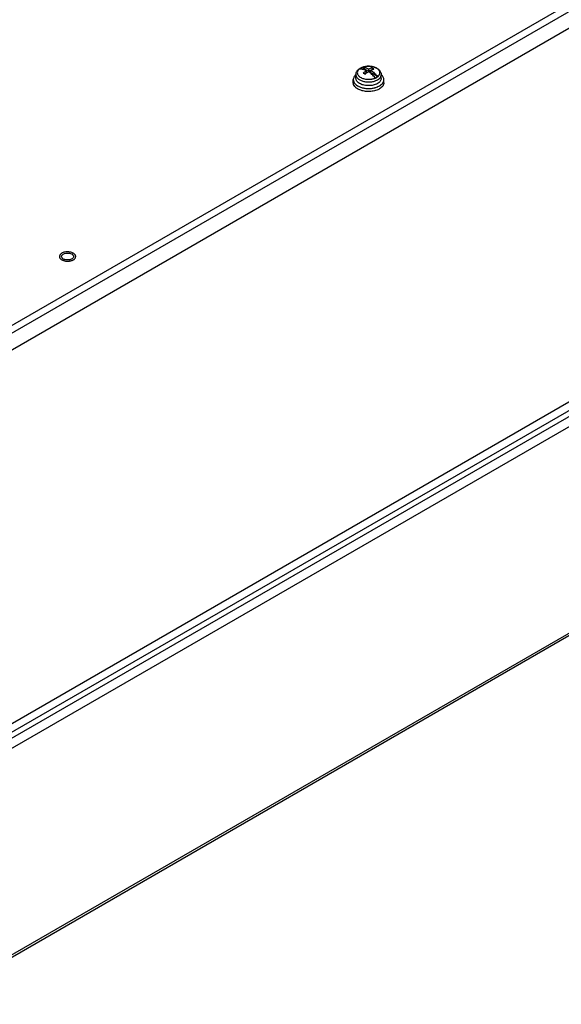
# Model space of a CAD drawing. Header units: millimetres. Extents: x 102 to 789, y 307 to 936.
# Tile 4 of 7: x 352 to 556, y 307 to 677. Entities that reach past the tile are written whole.
import ezdxf

# ---------------------------------------------------------------- set-up
doc = ezdxf.new("R2010")
doc.units = ezdxf.units.MM
doc.header["$LTSCALE"] = 80.870962
doc.layers.get('0').update_dxf_attribs({"linetype": 'CONTINUOUS'})

msp = doc.modelspace()

# ---------------------------------------------------------------- linework, layer by layer
at = {"color": 7, "linetype": 'Continuous'}
for p, q in [((776.63, 809.16), (331.58, 552.21)), ((778.11, 807.07), (332.64, 549.88)), ((778.11, 800.79), (332.64, 543.59)), ((483.33, 657.78), (480.75, 659.26)), ((483.33, 657.78), (483.33, 658.65)), ((484.56, 659.11), (484.56, 658.49)), ((478.5, 655.21), (478.5, 656.59)), ((482.48, 657.29), (481.78, 656.88)), ((482.48, 657.29), (482.48, 658.16)), ((484.03, 658.18), (483.33, 657.78)), ((484.03, 657.37), (484.03, 658.24)), ((486.6, 655.89), (484.03, 657.37)), ((484.56, 658.49), (484.49, 658.45)), ((484.58, 658.48), (484.56, 658.49)), ((486.15, 655.46), (486.22, 655.54)), ((488, 655.21), (488, 656.59)), ((477.5, 653.57), (477.5, 654.72)), ((489, 653.57), (489, 654.72)), ((755.7, 644.19), (340.43, 404.44)), ((755.7, 647.41), (342.4, 408.79)), ((755.7, 641.94), (340.2, 402.05)), ((341.83, 399.24), (755.7, 638.18)), ((318.37, 307.27), (788.6, 578.75)), ((789.07, 579.8), (318.85, 308.32))]:
    msp.add_line(p, q, dxfattribs=at)
for centre, radius, start, end in [((481.83, 656.2), 3.24, 126.9591, 127.2508), ((482.38, 655.03), 4.57, 119.4489, 119.9993), ((482.13, 655.76), 3.78, 121.5603, 122.2608), ((482.11, 655.88), 3.64, 122.4391, 122.8741), ((482.2, 655.65), 3.91, 119.9948, 121.5558), ((482.13, 655.85), 3.67, 122.2251, 122.4394), ((482.2, 655.73), 3.81, 119.9875, 122.2126), ((482.27, 655.53), 4.04, 119.4487, 119.9991), ((482.3, 655.48), 4.11, 117.4701, 119.4685), ((482.4, 655.38), 4.22, 116.155, 119.9438), ((482.59, 654.99), 4.65, 113.3136, 116.1426), ((480.99, 655.79), 3.48, 93.4378, 93.9178), ((483.06, 653.54), 6.19, 103.1884, 105.8644), ((483.25, 652.42), 7.33, 91.0795, 92.8674), ((483.33, 653.03), 6.72, 78.8783, 80.7282), ((481.07, 653.56), 3.97, 130.3734, 130.819), ((480.08, 655.21), 1.58, 180, 180.8587), ((484.22, 659.09), 4.07, 299.4631, 300.0101), ((486.42, 655.21), 1.58, 359.1148, 359.9999), ((485.46, 653.58), 3.94, 48.9059, 49.4786), ((482.08, 657.05), 4.37, 238.5271, 239.8853), ((483.48, 659.87), 8.46, 282.7832, 285.4056), ((484.35, 658.56), 4.52, 299.4487, 299.9991), ((369.85, 589.72), 2.73, 247.6382, 250.2335), ((370.19, 590.34), 3.38, 281.3755, 283.1457)]:
    msp.add_arc(centre, radius, start, end, dxfattribs=at)
for points, knots in [([(478.5, 656.59), (478.5, 656.83), (478.58, 657.33), (478.93, 657.99), (479.45, 658.56), (479.87, 658.86), (480.1, 658.99)], [0, 0, 0, 0, 0.24203, 0.486307, 0.737189, 1, 1, 1, 1]), ([(479.87, 658.78), (479.72, 658.67), (479.45, 658.42), (479.15, 658), (479, 657.54), (479, 657.06), (479.15, 656.6), (479.45, 656.17), (479.87, 655.79), (480.41, 655.46), (481.04, 655.19), (481.74, 654.99), (482.49, 654.87), (483.14, 654.84), (483.67, 654.85), (484.05, 654.89), (484.44, 654.94), (484.81, 655.01), (485.11, 655.09), (485.34, 655.16), (485.51, 655.22), (485.65, 655.27), (485.76, 655.32), (485.82, 655.34), (485.87, 655.37), (485.91, 655.38), (485.95, 655.4), (485.99, 655.43), (486.03, 655.44), (486.07, 655.44), (486.12, 655.44), (486.14, 655.46), (486.15, 655.46)], [0, 0, 0, 0, 0.05605, 0.106509, 0.152912, 0.197811, 0.24421, 0.29466, 0.350693, 0.412783, 0.480559, 0.553045, 0.62886, 0.706371, 0.745229, 0.783851, 0.82202, 0.859527, 0.896174, 0.914116, 0.931783, 0.949138, 0.957717, 0.966199, 0.97041, 0.974602, 0.97877, 0.982918, 0.98714, 0.991619, 0.995891, 1, 1, 1, 1]), ([(480.12, 658.95), (480.09, 658.94), (480.01, 658.89), (479.94, 658.83), (479.88, 658.79)], [0, 0, 0, 0, 0.254311, 1, 1, 1, 1]), ([(480.13, 658.94), (480.11, 658.93), (480.03, 658.87), (479.96, 658.82), (479.9, 658.77)], [0, 0, 0, 0, 0.254492, 1, 1, 1, 1]), ([(479.9, 658.77), (480.32, 658.8), (481.22, 658.7), (482.05, 658.37), (482.48, 658.16)], [0, 0, 0, 0, 0.467901, 1, 1, 1, 1]), ([(480.14, 659.01), (480.49, 659.21), (481.26, 659.52), (482.51, 659.76), (483.81, 659.77), (485.07, 659.57), (486.21, 659.14), (487.02, 658.6), (487.51, 658.06), (487.79, 657.6), (487.96, 657.11), (488, 656.76), (488, 656.59)], [0, 0, 0, 0, 0.126258, 0.260782, 0.398805, 0.534165, 0.661745, 0.779726, 0.835977, 0.891089, 0.945642, 1, 1, 1, 1]), ([(481.37, 659.5), (481.29, 659.47), (480.95, 659.37), (480.63, 659.24), (480.41, 659.12)], [0, 0, 0, 0, 0.259981, 1, 1, 1, 1]), ([(483.33, 658.65), (482.91, 658.86), (482.08, 659.19), (481.19, 659.29), (480.78, 659.27)], [0, 0, 0, 0, 0.531726, 1, 1, 1, 1]), ([(482.88, 659.74), (482.78, 659.74), (482.36, 659.71), (481.95, 659.64), (481.65, 659.57)], [0, 0, 0, 0, 0.254087, 1, 1, 1, 1]), ([(484.41, 659.66), (484.3, 659.68), (483.87, 659.74), (483.44, 659.76), (483.11, 659.75)], [0, 0, 0, 0, 0.247297, 1, 1, 1, 1]), ([(484.56, 659.11), (484.46, 659.08), (484.04, 658.96), (483.63, 658.8), (483.33, 658.65)], [0, 0, 0, 0, 0.239097, 1, 1, 1, 1]), ([(484.03, 658.24), (484.13, 658.29), (484.53, 658.48), (484.95, 658.63), (485.26, 658.7)], [0, 0, 0, 0, 0.261337, 1, 1, 1, 1]), ([(485.26, 658.7), (485.21, 658.74), (484.98, 658.88), (484.74, 659.02), (484.56, 659.11)], [0, 0, 0, 0, 0.255694, 1, 1, 1, 1]), ([(485.76, 659.28), (485.67, 659.32), (485.3, 659.46), (484.92, 659.56), (484.62, 659.62)], [0, 0, 0, 0, 0.240793, 1, 1, 1, 1]), ([(486.24, 659.04), (486.2, 659.07), (486.04, 659.15), (485.88, 659.23), (485.76, 659.28)], [0, 0, 0, 0, 0.243612, 1, 1, 1, 1]), ([(486.52, 658.87), (486.49, 658.88), (486.4, 658.95), (486.31, 659), (486.24, 659.04)], [0, 0, 0, 0, 0.245309, 1, 1, 1, 1]), ([(486.26, 655.56), (486.28, 655.55), (486.35, 655.55), (486.42, 655.6), (486.46, 655.66), (486.49, 655.73), (486.54, 655.79), (486.61, 655.82), (486.69, 655.84), (486.74, 655.9), (486.79, 655.94), (486.87, 656.01), (486.95, 656.09), (487.04, 656.19), (487.16, 656.33), (487.28, 656.5), (487.39, 656.72), (487.46, 656.95), (487.52, 657.25), (487.48, 657.65), (487.29, 658.1), (486.96, 658.52), (486.68, 658.76), (486.52, 658.87)], [0, 0, 0, 0, 0.021241, 0.0401, 0.05829, 0.076476, 0.094309, 0.113023, 0.131429, 0.148944, 0.166335, 0.183494, 0.217088, 0.249797, 0.281643, 0.342905, 0.401362, 0.457646, 0.51254, 0.621428, 0.735606, 0.860769, 1, 1, 1, 1]), ([(478.47, 656.56), (478.32, 656.43), (478.05, 656.16), (477.74, 655.7), (477.55, 655.22), (477.5, 654.88), (477.5, 654.72)], [0, 0, 0, 0, 0.277461, 0.532872, 0.771162, 1, 1, 1, 1]), ([(478.5, 656.59), (478.5, 656.46), (478.54, 656.18), (478.69, 655.78), (478.95, 655.4), (479.43, 654.92), (480.25, 654.42), (481.43, 654.02), (482.76, 653.83), (484.13, 653.86), (485.42, 654.11), (486.22, 654.43), (486.57, 654.63)], [0, 0, 0, 0, 0.04285, 0.087454, 0.135235, 0.187117, 0.304152, 0.437571, 0.581747, 0.728916, 0.870779, 1, 1, 1, 1]), ([(479.8, 653.33), (479.6, 653.44), (479.25, 653.7), (478.84, 654.15), (478.57, 654.65), (478.5, 655.01), (478.5, 655.18)], [0, 0, 0, 0, 0.287814, 0.546524, 0.780623, 1, 1, 1, 1]), ([(482.48, 658.16), (482.37, 658.09), (481.94, 657.79), (481.53, 657.46), (481.24, 657.19)], [0, 0, 0, 0, 0.242064, 1, 1, 1, 1]), ([(481.24, 657.19), (481.3, 657.16), (481.54, 657.03), (481.77, 656.89), (481.94, 656.78)], [0, 0, 0, 0, 0.244332, 1, 1, 1, 1]), ([(481.94, 656.78), (482.04, 656.88), (482.43, 657.22), (482.85, 657.54), (483.18, 657.75)], [0, 0, 0, 0, 0.257803, 1, 1, 1, 1]), ([(485.75, 655.4), (485.37, 655.86), (484.57, 656.72), (483.65, 657.45), (483.18, 657.75)], [0, 0, 0, 0, 0.518698, 1, 1, 1, 1]), ([(484.03, 658.24), (484.5, 657.94), (485.42, 657.21), (486.22, 656.35), (486.6, 655.89)], [0, 0, 0, 0, 0.481302, 1, 1, 1, 1]), ([(485.75, 655.4), (485.79, 655.41), (485.95, 655.48), (486.1, 655.56), (486.21, 655.62)], [0, 0, 0, 0, 0.256221, 1, 1, 1, 1]), ([(486.21, 655.62), (486.24, 655.64), (486.38, 655.72), (486.51, 655.81), (486.6, 655.89)], [0, 0, 0, 0, 0.257235, 1, 1, 1, 1]), ([(486.61, 654.65), (486.82, 654.77), (487.2, 655.03), (487.65, 655.51), (487.93, 656.03), (488, 656.41), (488, 656.59)], [0, 0, 0, 0, 0.28981, 0.549047, 0.782229, 1, 1, 1, 1]), ([(488, 655.18), (488, 655), (487.93, 654.63), (487.64, 654.11), (487.19, 653.64), (486.82, 653.39), (486.61, 653.27)], [0, 0, 0, 0, 0.217753, 0.451172, 0.710485, 1, 1, 1, 1]), ([(489, 654.72), (489, 654.88), (488.96, 655.21), (488.77, 655.69), (488.46, 656.15), (488.19, 656.42), (488.05, 656.55)], [0, 0, 0, 0, 0.229088, 0.467502, 0.722829, 1, 1, 1, 1]), ([(477.5, 654.72), (477.5, 654.6), (477.52, 654.36), (477.66, 653.88), (477.93, 653.42), (478.3, 653.02), (478.77, 652.61), (479.18, 652.36), (479.47, 652.21)], [0, 0, 0, 0, 0.10613, 0.214616, 0.445974, 0.572401, 0.706842, 1, 1, 1, 1]), ([(479.55, 651.03), (479.25, 651.18), (478.82, 651.43), (478.34, 651.84), (477.95, 652.25), (477.67, 652.72), (477.52, 653.21), (477.5, 653.45), (477.5, 653.57)], [0, 0, 0, 0, 0.294096, 0.428831, 0.555373, 0.786346, 0.894395, 1, 1, 1, 1]), ([(479.47, 652.21), (479.51, 652.2), (479.65, 652.13), (479.8, 652.06), (479.91, 652.01)], [0, 0, 0, 0, 0.246012, 1, 1, 1, 1]), ([(486.04, 652.99), (485.56, 652.79), (484.51, 652.51), (482.88, 652.42), (481.29, 652.65), (480.31, 653.03), (479.88, 653.27)], [0, 0, 0, 0, 0.246423, 0.509225, 0.76709, 1, 1, 1, 1]), ([(479.91, 652.01), (480.32, 651.85), (481.19, 651.58), (482.56, 651.39), (483.97, 651.39), (484.9, 651.52), (485.36, 651.63)], [0, 0, 0, 0, 0.237493, 0.489992, 0.747659, 1, 1, 1, 1]), ([(485.73, 651.72), (485.81, 651.74), (486.1, 651.83), (486.39, 651.93), (486.6, 652.02)], [0, 0, 0, 0, 0.255768, 1, 1, 1, 1]), ([(486.61, 653.27), (486.57, 653.24), (486.38, 653.14), (486.19, 653.05), (486.04, 652.99)], [0, 0, 0, 0, 0.243053, 1, 1, 1, 1]), ([(486.6, 652.02), (486.66, 652.05), (486.91, 652.15), (487.15, 652.27), (487.32, 652.37)], [0, 0, 0, 0, 0.257011, 1, 1, 1, 1]), ([(487.32, 651.23), (487.27, 651.2), (487.08, 651.09), (486.88, 651), (486.73, 650.93)], [0, 0, 0, 0, 0.243947, 1, 1, 1, 1]), ([(487.32, 652.37), (487.57, 652.52), (488.03, 652.83), (488.57, 653.41), (488.87, 653.95), (488.98, 654.39), (489, 654.61), (489, 654.72)], [0, 0, 0, 0, 0.289588, 0.548634, 0.781636, 0.891838, 1, 1, 1, 1]), ([(489, 653.57), (489, 653.47), (488.98, 653.25), (488.87, 652.8), (488.57, 652.26), (488.03, 651.69), (487.57, 651.37), (487.32, 651.23)], [0, 0, 0, 0, 0.108162, 0.218363, 0.451365, 0.710412, 1, 1, 1, 1]), ([(486.73, 650.93), (486.46, 650.81), (485.9, 650.61), (485.01, 650.4), (484.07, 650.27), (483.11, 650.24), (482.15, 650.3), (481.23, 650.45), (480.36, 650.69), (479.81, 650.91), (479.55, 651.03)], [0, 0, 0, 0, 0.118057, 0.242615, 0.371607, 0.502696, 0.633421, 0.761343, 0.884188, 1, 1, 1, 1]), ([(367.25, 588.87), (367.19, 588.78), (367.09, 588.58), (367.05, 588.36), (367.05, 588.26)], [0, 0, 0, 0, 0.514443, 1, 1, 1, 1]), ([(372.28, 589.5), (372.09, 589.61), (371.66, 589.8), (370.97, 589.97), (370.22, 590.04), (369.47, 590), (368.76, 589.86), (368.22, 589.66), (367.84, 589.44), (367.54, 589.22), (367.34, 589.02), (367.25, 588.87)], [0, 0, 0, 0, 0.121222, 0.253631, 0.392487, 0.532177, 0.666979, 0.791817, 0.849375, 0.903285, 1, 1, 1, 1]), ([(367.99, 588.68), (368.02, 588.73), (368.16, 588.93), (368.36, 589.08), (368.52, 589.17)], [0, 0, 0, 0, 0.228101, 1, 1, 1, 1]), ([(368.52, 589.17), (369.07, 589.49), (370.32, 589.68), (371.58, 589.35), (372.01, 588.95)], [0, 0, 0, 0, 0.51636, 1, 1, 1, 1]), ([(372.01, 588.95), (372.07, 588.9), (372.25, 588.71), (372.36, 588.45), (372.36, 588.26)], [0, 0, 0, 0, 0.279145, 1, 1, 1, 1]), ([(373.07, 588.71), (373, 588.87), (372.83, 589.09), (372.54, 589.34), (372.37, 589.45), (372.28, 589.5)], [0, 0, 0, 0, 0.462024, 0.721195, 1, 1, 1, 1]), ([(373.17, 588.26), (373.17, 588.33), (373.16, 588.49), (373.11, 588.63), (373.07, 588.71)], [0, 0, 0, 0, 0.492148, 1, 1, 1, 1]), ([(367.05, 588.26), (367.05, 588.18), (367.07, 588.03), (367.17, 587.73), (367.31, 587.53), (367.43, 587.41)], [0, 0, 0, 0, 0.23428, 0.475593, 1, 1, 1, 1]), ([(367.43, 587.41), (367.46, 587.37), (367.62, 587.22), (367.8, 587.09), (367.95, 587.01)], [0, 0, 0, 0, 0.235404, 1, 1, 1, 1]), ([(368.21, 587.56), (368.16, 587.61), (367.98, 587.8), (367.86, 588.07), (367.86, 588.26)], [0, 0, 0, 0, 0.279145, 1, 1, 1, 1]), ([(367.95, 587.01), (367.98, 586.99), (368.09, 586.93), (368.21, 586.87), (368.3, 586.83)], [0, 0, 0, 0, 0.243414, 1, 1, 1, 1]), ([(368.3, 586.83), (368.51, 586.74), (368.97, 586.6), (369.69, 586.49), (370.44, 586.48), (370.94, 586.55), (371.18, 586.6)], [0, 0, 0, 0, 0.236507, 0.488619, 0.746609, 1, 1, 1, 1]), ([(370.85, 587.03), (370.37, 586.93), (369.7, 586.93), (369.07, 587.1), (368.92, 587.15)], [0, 0, 0, 0, 0.759103, 1, 1, 1, 1]), ([(371.71, 587.34), (371.65, 587.31), (371.41, 587.18), (371.16, 587.1), (370.96, 587.05)], [0, 0, 0, 0, 0.234134, 1, 1, 1, 1]), ([(371.18, 586.6), (371.24, 586.61), (371.48, 586.67), (371.71, 586.74), (371.88, 586.81)], [0, 0, 0, 0, 0.257627, 1, 1, 1, 1]), ([(371.88, 586.81), (371.94, 586.84), (372.18, 586.94), (372.41, 587.08), (372.56, 587.2)], [0, 0, 0, 0, 0.264469, 1, 1, 1, 1]), ([(372.56, 587.2), (372.61, 587.23), (372.76, 587.36), (372.9, 587.51), (372.98, 587.64)], [0, 0, 0, 0, 0.266018, 1, 1, 1, 1]), ([(372.98, 587.64), (373.04, 587.73), (373.14, 587.93), (373.17, 588.15), (373.17, 588.26)], [0, 0, 0, 0, 0.514443, 1, 1, 1, 1])]:
    msp.add_open_spline(points, degree=3, knots=knots, dxfattribs=at)
for points in [[(367.86, 588.26), (367.86, 588.4), (367.91, 588.55), (367.99, 588.68)], [(368.36, 587.44), (368.31, 587.48), (368.26, 587.52), (368.21, 587.56)], [(368.81, 587.2), (368.65, 587.26), (368.5, 587.34), (368.36, 587.44)], [(371.95, 587.51), (371.87, 587.44), (371.79, 587.39), (371.71, 587.34)], [(372.21, 587.78), (372.14, 587.68), (372.05, 587.59), (371.95, 587.51)], [(372.36, 588.26), (372.36, 588.09), (372.3, 587.92), (372.21, 587.78)]]:
    msp.add_open_spline(points, degree=3, dxfattribs=at)

doc.saveas('drawing.dxf')
